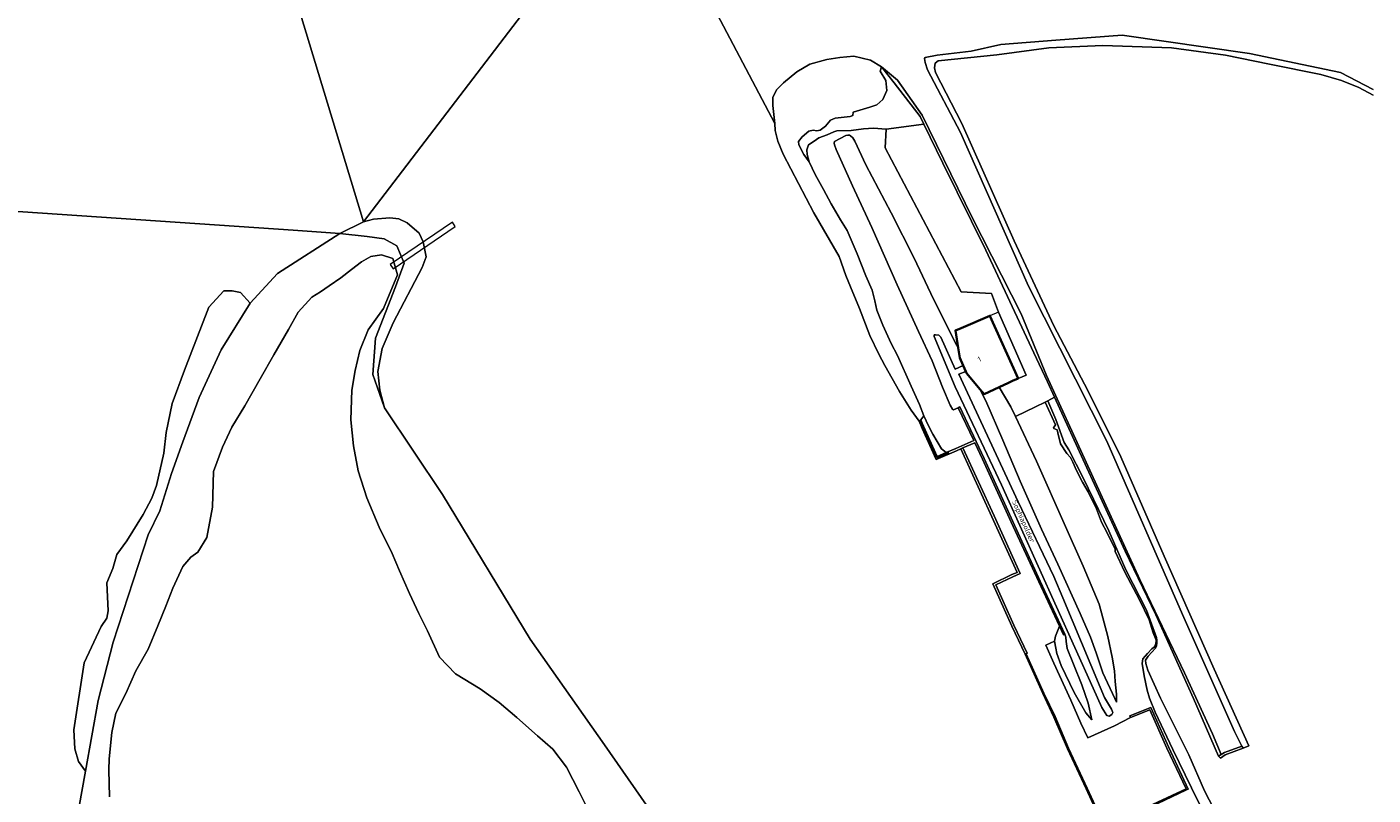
# Model space of a CAD drawing. Header units: metres. Extents: x 103671 to 105190, y 427150 to 429171.
# Tile 163 of 256: x 104910 to 105144, y 427585 to 427718. Entities that reach past the tile are written whole.
import ezdxf
from ezdxf.enums import TextEntityAlignment as Align

# ---------------------------------------------------------------- set-up
doc = ezdxf.new("R2010")
doc.units = ezdxf.units.M
for name, color, linetype, lineweight in [('B-WE-GK-KEERWAND_DAMWAND-G', 253, 'Continuous', 18), ('B-WE-GR-BOS_LOOF-GV', 253, 'Continuous', 13), ('B-WE-GR-GRAS-GV', 253, 'Continuous', 13), ('B-WE-GR-STRUIK-GV', 253, 'Continuous', 13), ('B-WE-GW-TALUD_KRUIN-G', 253, 'Continuous', 18), ('B-WE-IE-TERREINAFSCHEIDING_KUNSTMATIG_MUUR-GV', 253, 'Continuous', 18), ('B-WE-KW-KUNSTWERK-GV', 253, 'Continuous', 18), ('B-WE-KW-KUNSTWERK_STEIGER-GV', 253, 'Continuous', 18), ('B-WE-OG-BEBOUWING-GV', 253, 'Continuous', 35), ('B-WE-OG-BEBOUWING-T18', 7, 'Continuous', 18), ('B-WE-OG-TOPOGRAFIE-T18', 7, 'Continuous', 18), ('B-WE-OG-WATER-GV', 253, 'Continuous', 18), ('B-WE-OG-WATER_SLIK-GV', 253, 'Continuous', 18), ('B-WE-VH-GESLOTENVERHARDING-GV', 253, 'Continuous', 18), ('B-WE-VH-OPENVERHARDING-GV', 253, 'Continuous', 18)]:
    doc.layers.add(name, color=color, linetype=linetype, lineweight=lineweight)
doc.styles.add('NLCS-ISO-M500-T18', font='NLCS-ISO.ttf', dxfattribs={"height": 0.9})

msp = doc.modelspace()

# ---------------------------------------------------------------- linework, layer by layer
at = {"layer": 'B-WE-GK-KEERWAND_DAMWAND-G', "flags": 128}
msp.add_lwpolyline([(105070.423, 427644.494), (105068.325, 427643.587), (105065.448, 427650.036)], dxfattribs=at)
at = {"layer": 'B-WE-GR-BOS_LOOF-GV', "flags": 128}
msp.add_lwpolyline([(105007.972, 427582.091), (105006.2, 427585.61), (105004.02, 427589.887), (105001.654, 427593.024), (104998.983, 427595.318), (104995.424, 427598.514), (104992.349, 427601.083), (104989.032, 427603.495), (104984.717, 427606.115), (104981.959, 427608.975), (104979.901, 427613.561), (104978.374, 427616.585), (104976.753, 427620.055), (104975.009, 427624.013), (104973.729, 427627.003), (104971.455, 427631.58), (104969.341, 427636.688), (104967.853, 427641.336), (104967.041, 427645.679), (104966.58, 427650.244), (104966.754, 427655.39), (104967.318, 427658.785), (104968.131, 427662.291), (104969.565, 427665.844), (104972.208, 427669.535), (104974.637, 427675.414), (104973.84, 427678.237), (104971.902, 427678.905), (104970.039, 427678.619), (104968.395, 427677.689), (104966.694, 427676.341), (104964.796, 427674.866), (104962.813, 427673.475), (104961.305, 427672.445), (104959.803, 427671.538), (104957.4, 427668.947), (104955.737, 427665.938), (104953.207, 427661.517), (104950.804, 427657.355), (104948.124, 427652.645), (104945.895, 427648.921), (104944.278, 427645.461), (104942.707, 427641.235), (104942.55, 427635.029), (104941.55, 427629.756), (104940.004, 427627.249), (104938.742, 427626.354), (104937.372, 427624.743), (104935.629, 427620.998), (104934.424, 427617.842), (104933.017, 427614.438), (104931.321, 427610.386), (104929.222, 427606.61), (104927.485, 427602.672), (104925.716, 427599.261), (104925.054, 427595.875), (104924.549, 427591.306), (104924.502, 427589.415), (104924.644, 427584.728)], dxfattribs=at)
at = {"layer": 'B-WE-GR-GRAS-GV', "flags": 128}
for points in [[(105059.545, 427700.717), (105057.379, 427700.907), (105055.634, 427700.766), (105053.482, 427700.501), (105050.994, 427700.428), (105050.464, 427700.273), (105049.299, 427699.764), (105047.885, 427699.229), (105047.048, 427698.655), (105046.046, 427697.998), (105045.757, 427697.116), (105045.854, 427696.31), (105046.179, 427695.067), (105047.203, 427692.848), (105048.665, 427690.257), (105050.011, 427687.739), (105051.606, 427684.968), (105052.793, 427683.097), (105054.508, 427679.046), (105056.015, 427675.231), (105057.129, 427672.725), (105057.582, 427670.922), (105057.94, 427669.284), (105058.962, 427666.674), (105060.429, 427663.47), (105061.544, 427661.405), (105063.893, 427656.049), (105065.339, 427652.881), (105066.088, 427650.896), (105066.908, 427649.205), (105067.677, 427647.751), (105069.15, 427645.193), (105070.004, 427644.531), (105071.634, 427645.226), (105074.792, 427646.602), (105072.092, 427652.328), (105071.275, 427651.956), (105071.06, 427652.085), (105070.689, 427652.778), (105069.319, 427655.874), (105067.534, 427660.463), (105065.181, 427665.574), (105061.495, 427673.659), (105057.09, 427683.635), (105053.714, 427690.896), (105050.864, 427697.19), (105050.559, 427698.007), (105050.512, 427698.304), (105050.556, 427698.577), (105052.577, 427699.624), (105052.913, 427699.658), (105053.203, 427699.662), (105053.387, 427699.58), (105053.787, 427699.231), (105054.097, 427698.658), (105056.047, 427694.551), (105060.442, 427686.172), (105064.41, 427678.279), (105067.783, 427671.169), (105071.842, 427663.122), (105072.081, 427662.7), (105071.592, 427665.754), (105072.573, 427666.17), (105077.581, 427668.292), (105082.481, 427657.406), (105083.884, 427658.002), (105079.085, 427668.93), (105077.844, 427672.169), (105072.6, 427672.481), (105059.373, 427697.479)], [(105082.038, 427650.78), (105081.232, 427652.498), (105079.166, 427655.89), (105076.578, 427654.706), (105075.854, 427655.567), (105076.851, 427653.521), (105079.843, 427646.7), (105082.841, 427639.565), (105086.526, 427631.241), (105089.383, 427625.136), (105093.242, 427616.578), (105095.054, 427612.469), (105096.023, 427609.723), (105097.191, 427606.254), (105099.279, 427601.783), (105099.566, 427601.181), (105099.563, 427602.54), (105099.358, 427604.755), (105099.245, 427606.598), (105098.839, 427608.992), (105098.08, 427612.552), (105096.565, 427618.198), (105093.809, 427624.791), (105090.692, 427631.711), (105085.679, 427643.021)], [(105067.677, 427647.751), (105066.908, 427649.205), (105066.088, 427650.896), (105065.571, 427650.197), (105065.834, 427649.643), (105068.438, 427643.863), (105070.004, 427644.531), (105069.15, 427645.193)], [(105090.346, 427612.886), (105089.664, 427614.343), (105088.964, 427612.644), (105088.824, 427611.764), (105089.055, 427610.542), (105089.206, 427609.627), (105089.936, 427607.538), (105092.228, 427602.823), (105094.225, 427599.333), (105095.276, 427598.119), (105094.659, 427601.017), (105093.56, 427604.15), (105092.089, 427607.75), (105091.015, 427610.516), (105090.826, 427611.728), (105090.751, 427612.47), (105090.606, 427613.007)]]:
    msp.add_lwpolyline(points, close=True, dxfattribs=at)
for points in [[(105114.464, 427582.54), (105112.585, 427586.31), (105109.377, 427592.933), (105106.269, 427599.444), (105105.286, 427601.872), (105104.895, 427603.263), (105104.354, 427605.732), (105104.044, 427607.885), (105104.162, 427608.697), (105104.944, 427609.625), (105105.703, 427610.446), (105106.175, 427610.807), (105106.345, 427611.069), (105106.383, 427611.562), (105106.455, 427611.628), (105106.491, 427611.945), (105105.963, 427613.203), (105105.227, 427615.446), (105103.559, 427618.955), (105101.046, 427623.763), (105099.372, 427627.328), (105099.331, 427627.729), (105097.977, 427630.613), (105096.997, 427632.43), (105096.092, 427634.744), (105094.674, 427637.705), (105093.681, 427639.367), (105092.619, 427641.441), (105091.96, 427642.843), (105091.566, 427643.698), (105090.941, 427644.348), (105089.846, 427646.055), (105089.39, 427647.939), (105089.251, 427648.484), (105088.987, 427648.611), (105088.697, 427648.708), (105088.64, 427648.856), (105088.954, 427649.349), (105087.17, 427653.299), (105085.523, 427652.468), (105082.038, 427650.78), (105085.679, 427643.021), (105090.692, 427631.711), (105093.809, 427624.791), (105096.565, 427618.198), (105098.08, 427612.552), (105098.839, 427608.992), (105099.245, 427606.598), (105099.358, 427604.755), (105099.563, 427602.54), (105099.566, 427601.181), (105099.279, 427601.783), (105097.191, 427606.254), (105096.023, 427609.723), (105095.054, 427612.469), (105093.242, 427616.578), (105089.383, 427625.136), (105086.526, 427631.241), (105082.841, 427639.565), (105079.843, 427646.7), (105076.851, 427653.521), (105075.854, 427655.567), (105073.593, 427658.252), (105073.42, 427658.634), (105072.209, 427658.157), (105082.487, 427635.996), (105088.696, 427622.974), (105090.229, 427619.3), (105096.719, 427603.749), (105097.466, 427601.959), (105098.724, 427599.973), (105098.921, 427599.383), (105098.744, 427599.009), (105098.272, 427598.714), (105097.899, 427598.852), (105097.02, 427600.244), (105095.501, 427603.611), (105079.577, 427638.898), (105071.534, 427655.966), (105067.872, 427664.712), (105067.882, 427664.983), (105068.153, 427664.973), (105068.684, 427664.954), (105069.069, 427664.602), (105071.554, 427659.014), (105072.965, 427659.642), (105072.353, 427660.999), (105072.081, 427662.7), (105071.842, 427663.122), (105067.783, 427671.169), (105064.41, 427678.279), (105060.442, 427686.172), (105056.047, 427694.551), (105054.097, 427698.658), (105053.787, 427699.231), (105053.387, 427699.58), (105053.203, 427699.662), (105052.913, 427699.658), (105052.577, 427699.624), (105050.556, 427698.577), (105050.512, 427698.304), (105050.559, 427698.007), (105050.864, 427697.19), (105053.714, 427690.896), (105057.09, 427683.635), (105061.495, 427673.659), (105065.181, 427665.574), (105067.534, 427660.463), (105069.319, 427655.874), (105070.689, 427652.778), (105071.06, 427652.085), (105071.275, 427651.956), (105072.092, 427652.328), (105072.352, 427652.451), (105076.58, 427643.482), (105081.561, 427632.541), (105086.316, 427622.172), (105090.606, 427613.007), (105090.751, 427612.47), (105090.826, 427611.728), (105091.015, 427610.516), (105092.089, 427607.75), (105093.56, 427604.15), (105094.659, 427601.017), (105095.276, 427598.119), (105094.225, 427599.333), (105092.228, 427602.823), (105089.936, 427607.538), (105089.206, 427609.627), (105089.055, 427610.542), (105088.824, 427611.764), (105087.28, 427611.059), (105088.669, 427607.953), (105091.623, 427601.511), (105093.407, 427597.526), (105094.604, 427594.954), (105099.218, 427597.08), (105102.016, 427598.481), (105101.89, 427598.792), (105105.525, 427600.258), (105108.644, 427593.297), (105112.049, 427586.061), (105111.728, 427585.913), (105104.315, 427582.429)], [(105118.039, 427579.598), (105114.865, 427585.738), (105112.125, 427592.014), (105107.238, 427601.873), (105105.04, 427606.727), (105104.645, 427607.902), (105104.632, 427608.486), (105105.103, 427609.148), (105106.363, 427610.537), (105106.506, 427610.951), (105106.581, 427611.42), (105106.592, 427611.929), (105106.544, 427612.401), (105104.8, 427617.178), (105101.22, 427624.154), (105098.241, 427630.959), (105093.776, 427640.137), (105091.269, 427645.022), (105090.495, 427646.282), (105089.03, 427650.287), (105087.623, 427653.527), (105087.17, 427653.299), (105088.954, 427649.349), (105088.64, 427648.856), (105088.697, 427648.708), (105088.987, 427648.611), (105089.251, 427648.484), (105089.39, 427647.939), (105089.846, 427646.055), (105090.941, 427644.348), (105091.566, 427643.698), (105091.96, 427642.843), (105092.619, 427641.441), (105093.681, 427639.367), (105094.674, 427637.705), (105096.092, 427634.744), (105096.997, 427632.43), (105097.977, 427630.613), (105099.331, 427627.729), (105099.372, 427627.328), (105101.046, 427623.763), (105103.559, 427618.955), (105105.227, 427615.446), (105105.963, 427613.203), (105106.491, 427611.945), (105106.455, 427611.628), (105106.383, 427611.562), (105106.345, 427611.069), (105106.175, 427610.807), (105105.703, 427610.446), (105104.944, 427609.625), (105104.162, 427608.697), (105104.044, 427607.885), (105104.354, 427605.732), (105104.895, 427603.263), (105105.286, 427601.872), (105106.269, 427599.444), (105109.377, 427592.933), (105112.585, 427586.31), (105114.464, 427582.54)]]:
    msp.add_lwpolyline(points, dxfattribs=at)
at = {"layer": 'B-WE-GR-STRUIK-GV', "flags": 128}
for points in [[(105020.202, 427580.054), (105010.61, 427593.761), (104997.698, 427612.132), (104982.484, 427637.222), (104972.425, 427652.322), (104970.373, 427658.092), (104970.845, 427664.395), (104974.342, 427673.343), (104975.842, 427677.436), (104974.546, 427680.457), (104972.344, 427681.68), (104969.373, 427682.05), (104964.637, 427682.599), (104953.801, 427675.665), (104949.056, 427670.489), (104944.007, 427662.385), (104940.179, 427654.092), (104937.345, 427646.385), (104935.413, 427640.912), (104933.351, 427634.434), (104931.33, 427630.251), (104925.241, 427611.571), (104922.656, 427601.431), (104920.474, 427589.187), (104919.327, 427582.753)], [(104924.644, 427584.728), (104924.502, 427589.415), (104924.549, 427591.306), (104925.054, 427595.875), (104925.716, 427599.261), (104927.485, 427602.672), (104929.222, 427606.61), (104931.321, 427610.386), (104933.017, 427614.438), (104934.424, 427617.842), (104935.629, 427620.998), (104937.372, 427624.743), (104938.742, 427626.354), (104940.004, 427627.249), (104941.55, 427629.756), (104942.55, 427635.029), (104942.707, 427641.235), (104944.278, 427645.461), (104945.895, 427648.921), (104948.124, 427652.645), (104950.804, 427657.355), (104953.207, 427661.517), (104955.737, 427665.938), (104957.4, 427668.947), (104959.803, 427671.538), (104961.305, 427672.445), (104962.813, 427673.475), (104964.796, 427674.866), (104966.694, 427676.341), (104968.395, 427677.689), (104970.039, 427678.619), (104971.902, 427678.905), (104973.84, 427678.237), (104974.637, 427675.414), (104972.208, 427669.535), (104969.565, 427665.844), (104968.131, 427662.291), (104967.318, 427658.785), (104966.754, 427655.39), (104966.58, 427650.244), (104967.041, 427645.679), (104967.853, 427641.336), (104969.341, 427636.688), (104971.455, 427631.58), (104973.729, 427627.003), (104975.009, 427624.013), (104976.753, 427620.055), (104978.374, 427616.585), (104979.901, 427613.561), (104981.959, 427608.975), (104984.717, 427606.115), (104989.032, 427603.495), (104992.349, 427601.083), (104995.424, 427598.514), (104998.983, 427595.318), (105001.654, 427593.024), (105004.02, 427589.887), (105006.2, 427585.61), (105007.972, 427582.091)]]:
    msp.add_lwpolyline(points, dxfattribs=at)
msp.add_lwpolyline([(104920.474, 427589.187), (104922.656, 427601.431), (104925.241, 427611.571), (104931.33, 427630.251), (104933.351, 427634.434), (104935.413, 427640.912), (104937.345, 427646.385), (104940.179, 427654.092), (104944.007, 427662.385), (104949.056, 427670.489), (104947.384, 427672.321), (104945.946, 427672.659), (104944.513, 427672.64), (104941.9, 427669.809), (104937.677, 427658.859), (104935.499, 427653.061), (104934.492, 427648.03), (104934.076, 427644.406), (104932.79, 427638.798), (104931.996, 427636.602), (104930.458, 427633.786), (104927.617, 427629.197), (104925.93, 427626.809), (104925.21, 427624.398), (104924.17, 427621.876), (104924.415, 427617.042), (104924.146, 427615.748), (104923.197, 427614.338), (104920.237, 427608.027), (104918.425, 427596.357), (104918.613, 427593.063), (104919.252, 427590.886)], close=True, dxfattribs=at)
at = {"layer": 'B-WE-GW-TALUD_KRUIN-G', "flags": 128}
for points in [[(105072.092, 427652.328), (105071.275, 427651.956), (105071.06, 427652.085), (105070.689, 427652.778), (105069.319, 427655.874), (105067.534, 427660.463), (105065.181, 427665.574), (105061.495, 427673.659), (105057.09, 427683.635), (105053.714, 427690.896), (105050.864, 427697.19), (105050.559, 427698.007), (105050.512, 427698.304), (105050.556, 427698.577), (105052.577, 427699.624), (105052.913, 427699.658), (105053.203, 427699.662), (105053.387, 427699.58), (105053.787, 427699.231), (105054.097, 427698.658), (105056.047, 427694.551), (105060.442, 427686.172), (105064.41, 427678.279), (105067.783, 427671.169), (105071.842, 427663.122), (105072.081, 427662.7)], [(104924.644, 427584.728), (104924.502, 427589.415), (104924.549, 427591.306), (104925.054, 427595.875), (104925.716, 427599.261), (104927.485, 427602.672), (104929.222, 427606.61), (104931.321, 427610.386), (104933.017, 427614.438), (104934.424, 427617.842), (104935.629, 427620.998), (104937.372, 427624.743), (104938.742, 427626.354), (104940.004, 427627.249), (104941.55, 427629.756), (104942.55, 427635.029), (104942.707, 427641.235), (104944.278, 427645.461), (104945.895, 427648.921), (104948.124, 427652.645), (104950.804, 427657.355), (104953.207, 427661.517), (104955.737, 427665.938), (104957.4, 427668.947), (104959.803, 427671.538), (104961.305, 427672.445), (104962.813, 427673.475), (104964.796, 427674.866), (104966.694, 427676.341), (104968.395, 427677.689), (104970.039, 427678.619), (104971.902, 427678.905), (104973.84, 427678.237), (104974.637, 427675.414), (104972.208, 427669.535), (104969.565, 427665.844), (104968.131, 427662.291), (104967.318, 427658.785), (104966.754, 427655.39), (104966.58, 427650.244), (104967.041, 427645.679), (104967.853, 427641.336), (104969.341, 427636.688), (104971.455, 427631.58), (104973.729, 427627.003), (104975.009, 427624.013), (104976.753, 427620.055), (104978.374, 427616.585), (104979.901, 427613.561), (104981.959, 427608.975), (104984.717, 427606.115), (104989.032, 427603.495), (104992.349, 427601.083), (104995.424, 427598.514), (104998.983, 427595.318), (105001.654, 427593.024), (105004.02, 427589.887), (105006.2, 427585.61), (105007.972, 427582.091)], [(105075.854, 427655.567), (105076.851, 427653.521), (105079.843, 427646.7), (105082.841, 427639.565), (105086.526, 427631.241), (105089.383, 427625.136), (105093.242, 427616.578), (105095.054, 427612.469), (105096.023, 427609.723), (105097.191, 427606.254), (105099.279, 427601.783), (105099.566, 427601.181)]]:
    msp.add_lwpolyline(points, dxfattribs=at)
at = {"layer": 'B-WE-IE-TERREINAFSCHEIDING_KUNSTMATIG_MUUR-GV', "flags": 128}
for points in [[(105090.606, 427613.007), (105086.316, 427622.172), (105081.561, 427632.541), (105076.58, 427643.482), (105072.352, 427652.451), (105072.092, 427652.328), (105074.792, 427646.602), (105071.634, 427645.226), (105070.004, 427644.531), (105068.438, 427643.863), (105065.834, 427649.643), (105065.571, 427650.197), (105065.28, 427649.997), (105065.793, 427648.73), (105068.235, 427643.342), (105071.792, 427644.859), (105072.517, 427645.175), (105072.884, 427645.334), (105074.962, 427646.24), (105076.32, 427643.361), (105081.3, 427632.422), (105086.056, 427622.052), (105089.664, 427614.343), (105090.346, 427612.886)], [(105084.049, 427609.673), (105081.748, 427614.531), (105078.591, 427621.561), (105081.554, 427622.957), (105082.849, 427623.501), (105078.298, 427633.523), (105072.884, 427645.334), (105072.517, 427645.175), (105077.934, 427633.357), (105082.314, 427623.71), (105081.391, 427623.323), (105078.065, 427621.755), (105081.384, 427614.363), (105083.685, 427609.481), (105083.862, 427609.574)], [(105118.445, 427592.006), (105121.591, 427593.191), (105121.377, 427593.54), (105118.328, 427592.433), (105117.78, 427592.082), (105117.299, 427591.773), (105117.668, 427591.424)]]:
    msp.add_lwpolyline(points, close=True, dxfattribs=at)
for points in [[(105097.559, 427579.569), (105094.49, 427586.218), (105091.263, 427593.165), (105088.898, 427598.653), (105086.966, 427602.728), (105083.862, 427609.574), (105083.685, 427609.481), (105086.784, 427602.644), (105088.716, 427598.57), (105091.081, 427593.084), (105094.308, 427586.134), (105097.461, 427579.304)], [(105104.315, 427582.429), (105111.728, 427585.913), (105112.049, 427586.061), (105108.644, 427593.297), (105105.525, 427600.258), (105101.89, 427598.792), (105102.016, 427598.481), (105105.351, 427599.826), (105108.339, 427593.157), (105111.66, 427586.102), (105104.231, 427582.611)]]:
    msp.add_lwpolyline(points, dxfattribs=at)
at = {"layer": 'B-WE-KW-KUNSTWERK-GV', "flags": 128}
msp.add_lwpolyline([(104984.678, 427683.814), (104984.197, 427684.585), (104973.366, 427677.19), (104973.934, 427676.464)], close=True, dxfattribs=at)
at = {"layer": 'B-WE-KW-KUNSTWERK_STEIGER-GV', "flags": 128}
msp.add_lwpolyline([(105083.884, 427658.002), (105079.085, 427668.93), (105077.581, 427668.292), (105082.481, 427657.406)], close=True, dxfattribs=at)
at = {"layer": 'B-WE-OG-BEBOUWING-GV', "flags": 128}
msp.add_lwpolyline([(105079.166, 427655.89), (105080.833, 427656.652), (105081.529, 427656.971), (105082.481, 427657.406), (105077.581, 427668.292), (105072.573, 427666.17), (105071.592, 427665.754), (105072.081, 427662.7), (105072.353, 427660.999), (105072.965, 427659.642), (105073.42, 427658.634), (105073.593, 427658.252), (105075.854, 427655.567), (105076.578, 427654.706)], close=True, dxfattribs=at)
at = {"layer": 'B-WE-OG-WATER-GV', "flags": 128}
for points in [[(104896.094, 427753.229), (104902.603, 427716.797), (104900.698, 427700.322), (104896.38, 427698.847), (104885.392, 427698.148), (104886.291, 427686.982), (104899.24, 427687.036), (104956.566, 427683.146), (104964.637, 427682.599), (104968.762, 427684.599), (104888.787, 427948.155)], [(104888.787, 427948.155), (104968.762, 427684.599), (105015.192, 427745.416)], [(105015.192, 427745.416), (104968.762, 427684.599), (104970.475, 427685.073), (104973.353, 427685.288), (104974.877, 427685.157), (104976.332, 427684.465), (104978.448, 427682.664), (104979.117, 427681.155), (104979.649, 427678.523), (104978.964, 427676.668), (104973.903, 427667.083), (104971.987, 427662.642), (104971.263, 427658.625), (104971.606, 427655.389), (104972.425, 427652.322), (104982.484, 427637.222), (104997.698, 427612.132), (105010.61, 427593.761), (105020.202, 427580.054)], [(105097.461, 427579.304), (105094.308, 427586.134), (105091.081, 427593.084), (105088.716, 427598.57), (105086.784, 427602.644), (105083.685, 427609.481), (105081.384, 427614.363), (105078.065, 427621.755), (105081.391, 427623.323), (105082.314, 427623.71), (105077.934, 427633.357), (105072.517, 427645.175), (105071.792, 427644.859), (105068.235, 427643.342), (105065.793, 427648.73), (105065.28, 427649.997), (105063.917, 427651.877), (105061.857, 427655.137), (105059.328, 427659.688), (105058.263, 427661.631), (105056.72, 427664.844), (105054.908, 427669.574), (105053.374, 427673.328), (105052.536, 427675.313), (105051.372, 427678.594), (105047.002, 427686.176), (105041.642, 427696.362), (105040.732, 427698.646), (105040.299, 427700.464), (105040.21, 427701.698), (105022.973, 427734.501)], [(105022.973, 427734.501), (105040.21, 427701.698), (105039.842, 427704.851), (105039.861, 427706.272), (105040.578, 427707.602), (105041.705, 427708.75), (105044.06, 427710.688), (105046.322, 427711.991), (105049.279, 427712.848), (105051.484, 427713.161), (105053.965, 427713.411), (105056.856, 427712.696), (105058.738, 427711.566), (105061.527, 427709.207), (105065.829, 427703.154), (105074.513, 427685.393), (105083.006, 427668.642), (105087.4, 427657.922), (105094.331, 427642.893), (105103.642, 427622.466), (105111.361, 427606.286), (105116.234, 427595.665), (105117.78, 427592.082), (105118.328, 427592.433), (105121.377, 427593.54), (105120.093, 427596.08), (105111.023, 427616.385), (105097.912, 427646.524), (105084.286, 427673.465), (105072.449, 427700.125), (105066.737, 427711.001), (105066.312, 427712.3), (105066.24, 427713.006), (105066.307, 427713.181), (105068.404, 427713.602), (105074.334, 427714.285), (105079.462, 427715.432), (105089.056, 427716.188), (105100.555, 427717.03), (105122.663, 427713.842), (105138.511, 427710.553), (105144.15, 427707.588)], [(104919.327, 427582.753), (104920.474, 427589.187), (104919.252, 427590.886), (104918.613, 427593.063), (104918.425, 427596.357), (104920.237, 427608.027), (104923.197, 427614.338), (104924.146, 427615.748), (104924.415, 427617.042), (104924.17, 427621.876), (104925.21, 427624.398), (104925.93, 427626.809), (104927.617, 427629.197), (104930.458, 427633.786), (104931.996, 427636.602), (104932.79, 427638.798), (104934.076, 427644.406), (104934.492, 427648.03), (104935.499, 427653.061), (104937.677, 427658.859), (104941.9, 427669.809), (104944.513, 427672.64), (104945.946, 427672.659), (104947.384, 427672.321), (104949.056, 427670.489), (104953.801, 427675.665), (104964.637, 427682.599), (104956.566, 427683.146), (104899.24, 427687.036)]]:
    msp.add_lwpolyline(points, dxfattribs=at)
at = {"layer": 'B-WE-OG-WATER_SLIK-GV', "flags": 128}
for points in [[(105144.15, 427707.588), (105138.511, 427710.553), (105122.663, 427713.842), (105100.555, 427717.03), (105089.056, 427716.188), (105079.462, 427715.432), (105074.334, 427714.285), (105068.404, 427713.602), (105066.307, 427713.181), (105066.24, 427713.006), (105066.312, 427712.3), (105066.737, 427711.001), (105072.449, 427700.125), (105084.286, 427673.465), (105097.912, 427646.524), (105111.023, 427616.385), (105120.093, 427596.08), (105121.377, 427593.54), (105121.591, 427593.191), (105122.579, 427593.595), (105116.554, 427606.902), (105107.843, 427626.529), (105100.324, 427643.805), (105094.588, 427655.29), (105088.681, 427666.538), (105081.806, 427681.31), (105072.721, 427701.731), (105068.134, 427710.567), (105067.954, 427711.381), (105068.07, 427712.176), (105068.593, 427712.571), (105078.764, 427713.622), (105087.814, 427714.878), (105097.172, 427715.26), (105109.107, 427714.85), (105118.537, 427713.551), (105126.182, 427711.998), (105135.05, 427710.201), (105138.678, 427709.173), (105141.688, 427707.959), (105144.15, 427706.654)], [(105144.15, 427706.654), (105141.688, 427707.959), (105138.678, 427709.173), (105135.05, 427710.201), (105126.182, 427711.998), (105118.537, 427713.551), (105109.107, 427714.85), (105097.172, 427715.26), (105087.814, 427714.878), (105078.764, 427713.622), (105068.593, 427712.571), (105068.07, 427712.176), (105067.954, 427711.381), (105068.134, 427710.567), (105072.721, 427701.731), (105081.806, 427681.31), (105088.681, 427666.538), (105094.588, 427655.29), (105100.324, 427643.805), (105107.843, 427626.529), (105116.554, 427606.902), (105122.579, 427593.595), (105121.591, 427593.191), (105118.445, 427592.006), (105117.668, 427591.424), (105117.299, 427591.773), (105112.954, 427601.819), (105106.43, 427616.366), (105101.087, 427627.405), (105094.445, 427641.899), (105088.817, 427654.129), (105087.623, 427653.527), (105089.03, 427650.287), (105090.495, 427646.282), (105091.269, 427645.022), (105093.776, 427640.137), (105098.241, 427630.959), (105101.22, 427624.154), (105104.8, 427617.178), (105106.544, 427612.401), (105106.592, 427611.929), (105106.581, 427611.42), (105106.506, 427610.951), (105106.363, 427610.537), (105105.103, 427609.148), (105104.632, 427608.486), (105104.645, 427607.902), (105105.04, 427606.727), (105107.238, 427601.873), (105112.125, 427592.014), (105114.865, 427585.738), (105118.039, 427579.598)]]:
    msp.add_lwpolyline(points, dxfattribs=at)
for points in [[(105050.994, 427700.428), (105053.482, 427700.501), (105055.634, 427700.766), (105057.379, 427700.907), (105059.545, 427700.717), (105066.094, 427701.594), (105065.453, 427702.895), (105060.959, 427708.786), (105058.738, 427711.566), (105058.54, 427710.804), (105059.499, 427709.174), (105059.648, 427707.452), (105058.979, 427705.849), (105057.936, 427704.964), (105056.717, 427704.564), (105053.827, 427703.693), (105053.794, 427703.105), (105053.322, 427702.904), (105052.27, 427702.813), (105050.705, 427702.624), (105049.875, 427702.31), (105048.998, 427701.252), (105048.113, 427700.563), (105047.512, 427700.425), (105046.886, 427700.531), (105046.1, 427700.39), (105044.943, 427699.366), (105044.316, 427698.564), (105044.364, 427698.008), (105045.273, 427696.319), (105046.179, 427695.067), (105045.854, 427696.31), (105045.757, 427697.116), (105046.046, 427697.998), (105047.048, 427698.655), (105047.885, 427699.229), (105049.299, 427699.764), (105050.464, 427700.273)], [(105117.78, 427592.082), (105116.234, 427595.665), (105111.361, 427606.286), (105103.642, 427622.466), (105094.331, 427642.893), (105087.4, 427657.922), (105083.006, 427668.642), (105074.513, 427685.393), (105065.829, 427703.154), (105061.527, 427709.207), (105058.738, 427711.566), (105060.959, 427708.786), (105065.453, 427702.895), (105066.094, 427701.594), (105069.428, 427694.829), (105076.861, 427679.705), (105085.21, 427661.856), (105087.586, 427656.805), (105088.817, 427654.129), (105094.445, 427641.899), (105101.087, 427627.405), (105106.43, 427616.366), (105112.954, 427601.819), (105117.299, 427591.773)]]:
    msp.add_lwpolyline(points, close=True, dxfattribs=at)
at = {"layer": 'B-WE-VH-GESLOTENVERHARDING-GV', "flags": 128}
msp.add_lwpolyline([(105073.42, 427658.634), (105072.965, 427659.642), (105071.554, 427659.014), (105069.069, 427664.602), (105068.684, 427664.954), (105068.153, 427664.973), (105067.882, 427664.983), (105067.872, 427664.712), (105071.534, 427655.966), (105079.577, 427638.898), (105095.501, 427603.611), (105097.02, 427600.244), (105097.899, 427598.852), (105098.272, 427598.714), (105098.744, 427599.009), (105098.921, 427599.383), (105098.724, 427599.973), (105097.466, 427601.959), (105096.719, 427603.749), (105090.229, 427619.3), (105088.696, 427622.974), (105082.487, 427635.996), (105072.209, 427658.157)], close=True, dxfattribs=at)
at = {"layer": 'B-WE-VH-OPENVERHARDING-GV', "flags": 128}
for points in [[(105058.738, 427711.566), (105056.856, 427712.696), (105053.965, 427713.411), (105051.484, 427713.161), (105049.279, 427712.848), (105046.322, 427711.991), (105044.06, 427710.688), (105041.705, 427708.75), (105040.578, 427707.602), (105039.861, 427706.272), (105039.842, 427704.851), (105040.21, 427701.698), (105040.299, 427700.464), (105040.732, 427698.646), (105041.642, 427696.362), (105047.002, 427686.176), (105051.372, 427678.594), (105052.536, 427675.313), (105053.374, 427673.328), (105054.908, 427669.574), (105056.72, 427664.844), (105058.263, 427661.631), (105059.328, 427659.688), (105061.857, 427655.137), (105063.917, 427651.877), (105065.28, 427649.997), (105065.571, 427650.197), (105066.088, 427650.896), (105065.339, 427652.881), (105063.893, 427656.049), (105061.544, 427661.405), (105060.429, 427663.47), (105058.962, 427666.674), (105057.94, 427669.284), (105057.582, 427670.922), (105057.129, 427672.725), (105056.015, 427675.231), (105054.508, 427679.046), (105052.793, 427683.097), (105051.606, 427684.968), (105050.011, 427687.739), (105048.665, 427690.257), (105047.203, 427692.848), (105046.179, 427695.067), (105045.273, 427696.319), (105044.364, 427698.008), (105044.316, 427698.564), (105044.943, 427699.366), (105046.1, 427700.39), (105046.886, 427700.531), (105047.512, 427700.425), (105048.113, 427700.563), (105048.998, 427701.252), (105049.875, 427702.31), (105050.705, 427702.624), (105052.27, 427702.813), (105053.322, 427702.904), (105053.794, 427703.105), (105053.827, 427703.693), (105056.717, 427704.564), (105057.936, 427704.964), (105058.979, 427705.849), (105059.648, 427707.452), (105059.499, 427709.174), (105058.54, 427710.804)], [(105066.094, 427701.594), (105059.545, 427700.717), (105059.373, 427697.479), (105072.6, 427672.481), (105077.844, 427672.169), (105079.085, 427668.93), (105083.884, 427658.002), (105082.481, 427657.406), (105081.529, 427656.971), (105080.833, 427656.652), (105079.166, 427655.89), (105081.232, 427652.498), (105082.038, 427650.78), (105085.523, 427652.468), (105087.17, 427653.299), (105087.623, 427653.527), (105088.817, 427654.129), (105087.586, 427656.805), (105085.21, 427661.856), (105076.861, 427679.705), (105069.428, 427694.829)], [(104972.425, 427652.322), (104971.606, 427655.389), (104971.263, 427658.625), (104971.987, 427662.642), (104973.903, 427667.083), (104978.964, 427676.668), (104979.649, 427678.523), (104979.117, 427681.155), (104978.448, 427682.664), (104976.332, 427684.465), (104974.877, 427685.157), (104973.353, 427685.288), (104970.475, 427685.073), (104968.762, 427684.599), (104964.637, 427682.599), (104969.373, 427682.05), (104972.344, 427681.68), (104974.546, 427680.457), (104975.842, 427677.436), (104974.342, 427673.343), (104970.845, 427664.395), (104970.373, 427658.092)]]:
    msp.add_lwpolyline(points, close=True, dxfattribs=at)
msp.add_lwpolyline([(105104.231, 427582.611), (105111.66, 427586.102), (105108.339, 427593.157), (105105.351, 427599.826), (105102.016, 427598.481), (105099.218, 427597.08), (105094.604, 427594.954), (105093.407, 427597.526), (105091.623, 427601.511), (105088.669, 427607.953), (105087.28, 427611.059), (105088.824, 427611.764), (105088.964, 427612.644), (105089.664, 427614.343), (105086.056, 427622.052), (105081.3, 427632.422), (105076.32, 427643.361), (105074.962, 427646.24), (105072.884, 427645.334), (105078.298, 427633.523), (105082.849, 427623.501), (105081.554, 427622.957), (105078.591, 427621.561), (105081.748, 427614.531), (105084.049, 427609.673), (105083.862, 427609.574), (105086.966, 427602.728), (105088.898, 427598.653), (105091.263, 427593.165), (105094.49, 427586.218), (105097.559, 427579.569)], dxfattribs=at)

# ---------------------------------------------------------------- texts
at = {"layer": 'B-WE-OG-BEBOUWING-T18', "style": 'NLCS-ISO-M500-T18'}
msp.add_text('1', height=0.9, rotation=24.3, dxfattribs=at).set_placement((105075.749, 427660.766), align=Align.MIDDLE)
at = {"layer": 'B-WE-OG-TOPOGRAFIE-T18', "style": 'NLCS-ISO-M500-T18'}
msp.add_text('Sophiapolder', height=0.9, rotation=294.3, dxfattribs=at).set_placement((105083.306, 427632.54), align=Align.MIDDLE)

doc.saveas('drawing.dxf')
